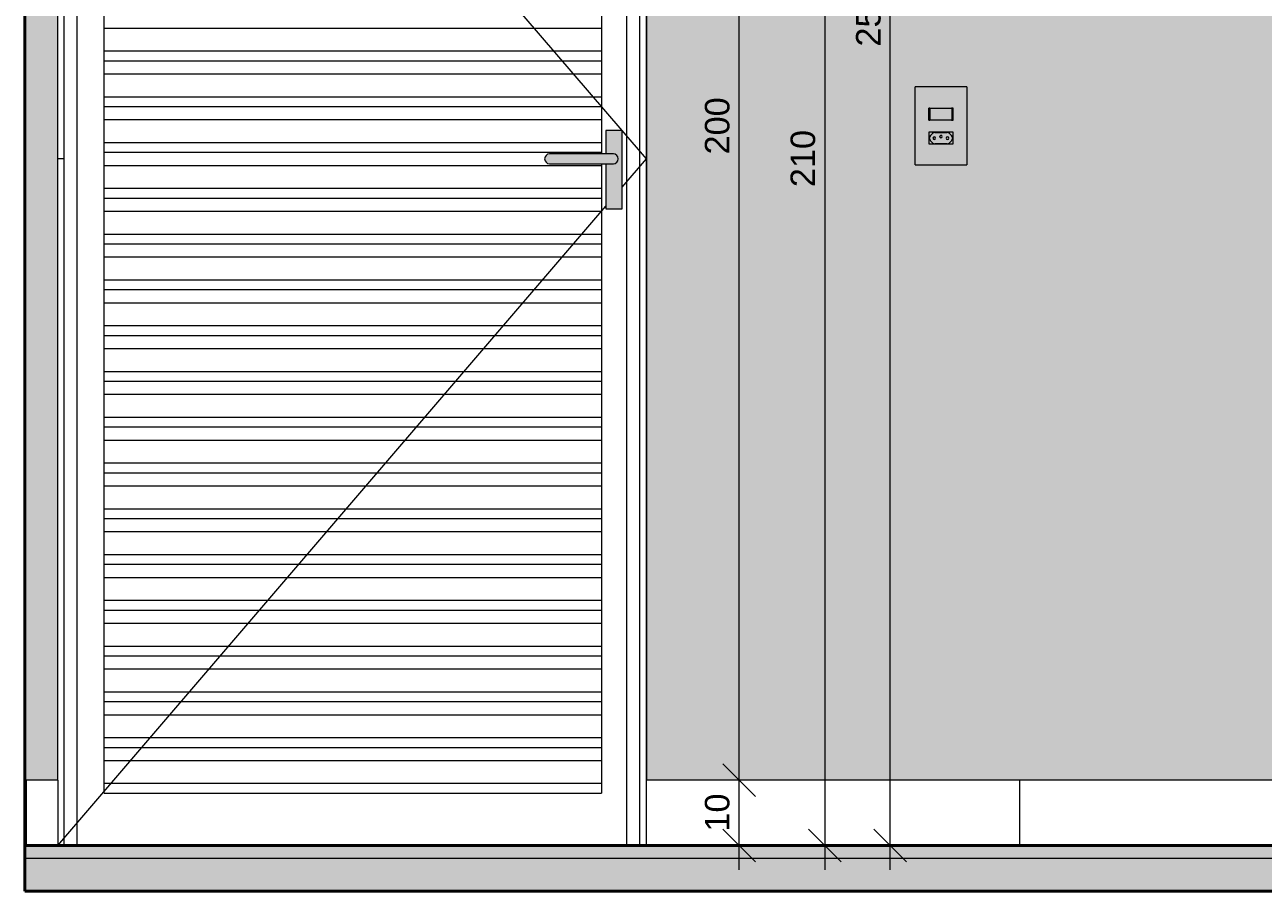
# Model space of a CAD drawing. Header units: metres. Extents: x 0.8 to 12.2, y -0.1 to 2.6.
# Tile 2 of 5: x 5.3 to 7.2, y -0.1 to 1.3. Entities that reach past the tile are written whole.
import ezdxf

# ---------------------------------------------------------------- set-up
doc = ezdxf.new("R2010")
doc.units = ezdxf.units.M
for name, color, linetype, lineweight in [('A-ANNO-DIMS', 7, 'Continuous', 9), ('A-ANNO-DIMS-25', 7, 'Continuous', 9), ('A-DETL', 7, 'Continuous', 5), ('A-DETL-GENF', 7, 'Continuous', 5), ('A-DOOR', 7, 'Continuous', 5), ('A-FLOR', 7, 'Continuous', 5), ('A-FLOR-MCUT', 7, 'Continuous', 5), ('A-FLOR-PATT', 7, 'Continuous', 50), ('A-GENM', 7, 'Continuous', 5), ('A-WALL', 7, 'Continuous', 5), ('A-WALL-PATT', 7, 'Continuous', 5), ('E-ELEC-FIXT', 7, 'Continuous', 5), ('E-LITE', 7, 'Continuous', 5), ('I-WALL', 7, 'Continuous', 5)]:
    doc.layers.add(name, color=color, linetype=linetype, lineweight=lineweight)
doc.styles.add('Arial', font='arial.ttf', dxfattribs={"height": 0.0375})
doc.dimstyles.new('Com_linha__ref__contínua__-_Cor_Vermelha_Arial_1_5mm_2', dxfattribs={"dimscale": 0.3048, "dimtxt": 0.03826, "dimasz": 0.164042, "dimexe": 0.123031, "dimexo": 0.123031, "dimgap": 0.012303, "dimtad": 1, "dimdec": 1, "dimlfac": 100, "dimrnd": 0.1, "dimdsep": 46, "dimtxsty": 'Arial', "dimblk1": 'OBLIQUE', "dimblk2": 'OBLIQUE', "dimsah": 1, "dimcen": 0.09, "dimdle": 0.123031, "dimazin": 0, "dimtfac": 1, "dimtdec": 4, "dimtix": 1, "dimtmove": 0, "dimatfit": 3, "dimfxl": 1, "dimtvp": 1, "dimtolj": 1, "dimtzin": 0, "dimarcsym": 2})

# ---------------------------------------------------------------- blocks, each defined once
blk = doc.blocks.new('PORTA DE GIRO L_2886459-6d0')
at = {"layer": 'A-DOOR'}
for p, q in [((-14.4023, 1.0934), (-15.265, 2.1)), ((-15.265, 0.1), (-15.265, 2.09)), ((-15.255, 2.09), (-15.265, 2.09)), ((-15.265, 2.085), (-15.265, 2.09)), ((-15.265, 2.09), (-14.365, 2.09)), ((-15.265, 2.085), (-14.365, 2.085)), ((-15.255, 0), (-15.255, 2.09)), ((-15.235, 0), (-15.235, 2.085)), ((-14.395, 0), (-14.395, 2.085)), ((-14.375, 0), (-14.375, 2.09)), ((-14.365, 2.09), (-14.375, 2.09)), ((-14.365, 0.1), (-14.365, 2.09)), ((-14.365, 2.09), (-14.365, 2.085)), ((-15.235, 2.08), (-14.375, 2.08)), ((-15.1939, 2.055), (-15.1939, 2.0551)), ((-15.1939, 2.0551), (-14.4339, 2.0551)), ((-15.1939, 2.04), (-15.1939, 2.055)), ((-14.4339, 2.055), (-15.1939, 2.055)), ((-14.4339, 2.0551), (-14.4339, 2.055)), ((-14.4339, 2.055), (-14.4339, 2.04)), ((-15.1939, 2.02), (-15.1939, 2.04)), ((-15.1939, 2.04), (-14.4339, 2.04)), ((-14.4339, 2.04), (-14.4339, 2.02)), ((-15.1939, 1.985), (-15.1939, 2.02)), ((-15.1939, 2.02), (-14.4339, 2.02)), ((-14.4339, 2.02), (-14.4339, 1.985)), ((-15.1939, 1.97), (-15.1939, 1.985)), ((-15.1939, 1.985), (-14.4339, 1.985)), ((-15.1939, 1.95), (-15.1939, 1.97)), ((-15.1939, 1.97), (-14.4339, 1.97)), ((-14.4339, 1.985), (-14.4339, 1.97)), ((-14.4339, 1.97), (-14.4339, 1.95)), ((-15.1939, 1.915), (-15.1939, 1.95)), ((-15.1939, 1.95), (-14.4339, 1.95)), ((-14.4339, 1.95), (-14.4339, 1.915)), ((-15.1939, 1.9), (-15.1939, 1.915)), ((-15.1939, 1.915), (-14.4339, 1.915)), ((-14.4339, 1.915), (-14.4339, 1.9)), ((-15.1939, 1.88), (-15.1939, 1.9)), ((-15.1939, 1.9), (-14.4339, 1.9)), ((-14.4339, 1.9), (-14.4339, 1.88)), ((-15.1939, 1.845), (-15.1939, 1.88)), ((-15.1939, 1.88), (-14.4339, 1.88)), ((-14.4339, 1.88), (-14.4339, 1.845)), ((-15.1939, 1.83), (-15.1939, 1.845)), ((-15.1939, 1.845), (-14.4339, 1.845)), ((-14.4339, 1.845), (-14.4339, 1.83)), ((-15.1939, 1.81), (-15.1939, 1.83)), ((-15.1939, 1.83), (-14.4339, 1.83)), ((-14.4339, 1.83), (-14.4339, 1.81)), ((-15.1939, 1.775), (-15.1939, 1.81)), ((-15.1939, 1.81), (-14.4339, 1.81)), ((-14.4339, 1.81), (-14.4339, 1.775)), ((-15.1939, 1.76), (-15.1939, 1.775)), ((-15.1939, 1.775), (-14.4339, 1.775)), ((-14.4339, 1.775), (-14.4339, 1.76)), ((-15.1939, 1.74), (-15.1939, 1.76)), ((-15.1939, 1.76), (-14.4339, 1.76)), ((-14.4339, 1.76), (-14.4339, 1.74)), ((-15.1939, 1.705), (-15.1939, 1.74)), ((-15.1939, 1.74), (-14.4339, 1.74)), ((-14.4339, 1.74), (-14.4339, 1.705)), ((-15.1939, 1.69), (-15.1939, 1.705)), ((-15.1939, 1.705), (-14.4339, 1.705)), ((-14.4339, 1.705), (-14.4339, 1.69)), ((-15.1939, 1.67), (-15.1939, 1.69)), ((-15.1939, 1.69), (-14.4339, 1.69)), ((-14.4339, 1.69), (-14.4339, 1.67)), ((-15.1939, 1.635), (-15.1939, 1.67)), ((-15.1939, 1.67), (-14.4339, 1.67)), ((-14.4339, 1.67), (-14.4339, 1.635)), ((-15.1939, 1.62), (-15.1939, 1.635)), ((-15.1939, 1.635), (-14.4339, 1.635)), ((-14.4339, 1.635), (-14.4339, 1.62)), ((-15.1939, 1.6), (-15.1939, 1.62)), ((-15.1939, 1.62), (-14.4339, 1.62)), ((-14.4339, 1.62), (-14.4339, 1.6)), ((-15.1939, 1.565), (-15.1939, 1.6)), ((-15.1939, 1.6), (-14.4339, 1.6)), ((-14.4339, 1.6), (-14.4339, 1.565)), ((-15.1939, 1.55), (-15.1939, 1.565)), ((-15.1939, 1.565), (-14.4339, 1.565)), ((-14.4339, 1.565), (-14.4339, 1.55)), ((-15.1939, 1.53), (-15.1939, 1.55)), ((-15.1939, 1.55), (-14.4339, 1.55)), ((-14.4339, 1.55), (-14.4339, 1.53)), ((-15.1939, 1.495), (-15.1939, 1.53)), ((-15.1939, 1.53), (-14.4339, 1.53)), ((-14.4339, 1.53), (-14.4339, 1.495)), ((-15.1939, 1.48), (-15.1939, 1.495)), ((-15.1939, 1.495), (-14.4339, 1.495)), ((-15.1939, 1.46), (-15.1939, 1.48)), ((-15.1939, 1.48), (-14.4339, 1.48)), ((-14.4339, 1.495), (-14.4339, 1.48)), ((-14.4339, 1.48), (-14.4339, 1.46)), ((-15.1939, 1.425), (-15.1939, 1.46)), ((-15.1939, 1.46), (-14.4339, 1.46)), ((-14.4339, 1.46), (-14.4339, 1.425)), ((-15.1939, 1.41), (-15.1939, 1.425)), ((-15.1939, 1.425), (-14.4339, 1.425)), ((-14.4339, 1.425), (-14.4339, 1.41)), ((-15.1939, 1.39), (-15.1939, 1.41)), ((-15.1939, 1.41), (-14.4339, 1.41)), ((-14.4339, 1.41), (-14.4339, 1.39)), ((-15.1939, 1.355), (-15.1939, 1.39)), ((-15.1939, 1.39), (-14.4339, 1.39)), ((-14.4339, 1.39), (-14.4339, 1.355)), ((-15.1939, 1.34), (-15.1939, 1.355)), ((-15.1939, 1.355), (-14.4339, 1.355)), ((-14.4339, 1.355), (-14.4339, 1.34)), ((-15.1939, 1.32), (-15.1939, 1.34)), ((-15.1939, 1.34), (-14.4339, 1.34)), ((-14.4339, 1.34), (-14.4339, 1.32)), ((-15.1939, 1.285), (-15.1939, 1.32)), ((-15.1939, 1.32), (-14.4339, 1.32)), ((-14.4339, 1.32), (-14.4339, 1.285)), ((-15.1939, 1.27), (-15.1939, 1.285)), ((-15.1939, 1.285), (-14.4339, 1.285)), ((-15.1939, 1.25), (-15.1939, 1.27)), ((-15.1939, 1.27), (-14.4339, 1.27)), ((-14.4339, 1.285), (-14.4339, 1.27)), ((-14.4339, 1.27), (-14.4339, 1.25)), ((-15.1939, 1.215), (-15.1939, 1.25)), ((-15.1939, 1.25), (-14.4339, 1.25)), ((-14.4339, 1.25), (-14.4339, 1.215)), ((-15.1939, 1.2), (-15.1939, 1.215)), ((-15.1939, 1.215), (-14.4339, 1.215)), ((-14.4339, 1.215), (-14.4339, 1.2)), ((-15.1939, 1.18), (-15.1939, 1.2)), ((-15.1939, 1.2), (-14.4339, 1.2)), ((-14.4339, 1.2), (-14.4339, 1.18)), ((-15.1939, 1.145), (-15.1939, 1.18)), ((-15.1939, 1.18), (-14.4339, 1.18)), ((-14.4339, 1.18), (-14.4339, 1.145)), ((-15.1939, 1.13), (-15.1939, 1.145)), ((-15.1939, 1.145), (-14.4339, 1.145)), ((-14.4339, 1.145), (-14.4339, 1.13)), ((-15.1939, 1.11), (-15.1939, 1.13)), ((-15.1939, 1.13), (-14.4339, 1.13)), ((-14.4339, 1.13), (-14.4339, 1.11)), ((-15.1939, 1.075), (-15.1939, 1.11)), ((-15.1939, 1.11), (-14.4339, 1.11)), ((-14.4339, 1.11), (-14.4339, 1.075)), ((-14.365, 1.05), (-14.402, 1.0931)), ((-15.1939, 1.06), (-15.1939, 1.075)), ((-15.1939, 1.075), (-14.4339, 1.075)), ((-14.4339, 1.075), (-14.4339, 1.06)), ((-15.255, 1.05), (-15.265, 1.05)), ((-15.1939, 1.04), (-15.1939, 1.06)), ((-15.1939, 1.06), (-14.4339, 1.06)), ((-14.4339, 1.06), (-14.4339, 1.0575)), ((-14.4339, 1.0425), (-14.4339, 1.04)), ((-14.402, 1.0069), (-14.365, 1.05)), ((-15.1939, 1.005), (-15.1939, 1.04)), ((-15.1939, 1.04), (-14.4339, 1.04)), ((-14.4339, 1.04), (-14.4339, 1.005)), ((-15.1939, 0.99), (-15.1939, 1.005)), ((-15.1939, 1.005), (-14.4339, 1.005)), ((-14.4339, 1.005), (-14.4339, 0.99)), ((-15.1939, 0.97), (-15.1939, 0.99)), ((-15.1939, 0.99), (-14.4339, 0.99)), ((-14.4339, 0.99), (-14.4339, 0.97)), ((-15.265, 0), (-14.427, 0.9777)), ((-15.1939, 0.935), (-15.1939, 0.97)), ((-15.1939, 0.97), (-14.4339, 0.97)), ((-14.4339, 0.97), (-14.4339, 0.935)), ((-15.1939, 0.92), (-15.1939, 0.935)), ((-15.1939, 0.935), (-14.4339, 0.935)), ((-14.4339, 0.935), (-14.4339, 0.92)), ((-15.1939, 0.9), (-15.1939, 0.92)), ((-15.1939, 0.92), (-14.4339, 0.92)), ((-14.4339, 0.92), (-14.4339, 0.9)), ((-15.1939, 0.865), (-15.1939, 0.9)), ((-15.1939, 0.9), (-14.4339, 0.9)), ((-14.4339, 0.9), (-14.4339, 0.865)), ((-15.1939, 0.85), (-15.1939, 0.865)), ((-15.1939, 0.865), (-14.4339, 0.865)), ((-14.4339, 0.865), (-14.4339, 0.85)), ((-15.1939, 0.83), (-15.1939, 0.85)), ((-15.1939, 0.85), (-14.4339, 0.85)), ((-14.4339, 0.85), (-14.4339, 0.83)), ((-15.1939, 0.795), (-15.1939, 0.83)), ((-15.1939, 0.83), (-14.4339, 0.83)), ((-14.4339, 0.83), (-14.4339, 0.795)), ((-15.1939, 0.78), (-15.1939, 0.795)), ((-15.1939, 0.795), (-14.4339, 0.795)), ((-15.1939, 0.76), (-15.1939, 0.78)), ((-15.1939, 0.78), (-14.4339, 0.78)), ((-14.4339, 0.795), (-14.4339, 0.78)), ((-14.4339, 0.78), (-14.4339, 0.76)), ((-15.1939, 0.725), (-15.1939, 0.76)), ((-15.1939, 0.76), (-14.4339, 0.76)), ((-14.4339, 0.76), (-14.4339, 0.725)), ((-15.1939, 0.71), (-15.1939, 0.725)), ((-15.1939, 0.725), (-14.4339, 0.725)), ((-14.4339, 0.725), (-14.4339, 0.71)), ((-15.1939, 0.69), (-15.1939, 0.71)), ((-15.1939, 0.71), (-14.4339, 0.71)), ((-14.4339, 0.71), (-14.4339, 0.69)), ((-15.1939, 0.655), (-15.1939, 0.69)), ((-15.1939, 0.69), (-14.4339, 0.69)), ((-14.4339, 0.69), (-14.4339, 0.655)), ((-15.1939, 0.64), (-15.1939, 0.655)), ((-15.1939, 0.655), (-14.4339, 0.655)), ((-14.4339, 0.655), (-14.4339, 0.64)), ((-15.1939, 0.62), (-15.1939, 0.64)), ((-15.1939, 0.64), (-14.4339, 0.64)), ((-14.4339, 0.64), (-14.4339, 0.62)), ((-15.1939, 0.585), (-15.1939, 0.62)), ((-15.1939, 0.62), (-14.4339, 0.62)), ((-14.4339, 0.62), (-14.4339, 0.585)), ((-15.1939, 0.57), (-15.1939, 0.585)), ((-15.1939, 0.585), (-14.4339, 0.585)), ((-15.1939, 0.55), (-15.1939, 0.57)), ((-15.1939, 0.57), (-14.4339, 0.57)), ((-14.4339, 0.585), (-14.4339, 0.57)), ((-14.4339, 0.57), (-14.4339, 0.55)), ((-15.1939, 0.515), (-15.1939, 0.55)), ((-15.1939, 0.55), (-14.4339, 0.55)), ((-14.4339, 0.55), (-14.4339, 0.515)), ((-15.1939, 0.5), (-15.1939, 0.515)), ((-15.1939, 0.515), (-14.4339, 0.515)), ((-14.4339, 0.515), (-14.4339, 0.5)), ((-15.1939, 0.48), (-15.1939, 0.5)), ((-15.1939, 0.5), (-14.4339, 0.5)), ((-14.4339, 0.5), (-14.4339, 0.48)), ((-15.1939, 0.445), (-15.1939, 0.48)), ((-15.1939, 0.48), (-14.4339, 0.48)), ((-14.4339, 0.48), (-14.4339, 0.445)), ((-15.1939, 0.43), (-15.1939, 0.445)), ((-15.1939, 0.445), (-14.4339, 0.445)), ((-14.4339, 0.445), (-14.4339, 0.43)), ((-15.1939, 0.41), (-15.1939, 0.43)), ((-15.1939, 0.43), (-14.4339, 0.43)), ((-14.4339, 0.43), (-14.4339, 0.41)), ((-15.1939, 0.375), (-15.1939, 0.41)), ((-15.1939, 0.41), (-14.4339, 0.41)), ((-14.4339, 0.41), (-14.4339, 0.375)), ((-15.1939, 0.36), (-15.1939, 0.375)), ((-15.1939, 0.375), (-14.4339, 0.375)), ((-15.1939, 0.34), (-15.1939, 0.36)), ((-15.1939, 0.36), (-14.4339, 0.36)), ((-14.4339, 0.375), (-14.4339, 0.36)), ((-14.4339, 0.36), (-14.4339, 0.34)), ((-15.1939, 0.305), (-15.1939, 0.34)), ((-15.1939, 0.34), (-14.4339, 0.34)), ((-14.4339, 0.34), (-14.4339, 0.305)), ((-15.1939, 0.29), (-15.1939, 0.305)), ((-15.1939, 0.305), (-14.4339, 0.305)), ((-14.4339, 0.305), (-14.4339, 0.29)), ((-15.1939, 0.27), (-15.1939, 0.29)), ((-15.1939, 0.29), (-14.4339, 0.29)), ((-14.4339, 0.29), (-14.4339, 0.27)), ((-15.1939, 0.235), (-15.1939, 0.27)), ((-15.1939, 0.27), (-14.4339, 0.27)), ((-14.4339, 0.27), (-14.4339, 0.235)), ((-15.1939, 0.22), (-15.1939, 0.235)), ((-15.1939, 0.235), (-14.4339, 0.235)), ((-14.4339, 0.235), (-14.4339, 0.22)), ((-15.1939, 0.2), (-15.1939, 0.22)), ((-15.1939, 0.22), (-14.4339, 0.22)), ((-14.4339, 0.22), (-14.4339, 0.2)), ((-15.1939, 0.165), (-15.1939, 0.2)), ((-15.1939, 0.2), (-14.4339, 0.2)), ((-14.4339, 0.2), (-14.4339, 0.165)), ((-15.1939, 0.15), (-15.1939, 0.165)), ((-15.1939, 0.165), (-14.4339, 0.165)), ((-14.4339, 0.165), (-14.4339, 0.15)), ((-15.1939, 0.13), (-15.1939, 0.15)), ((-15.1939, 0.15), (-14.4339, 0.15)), ((-14.4339, 0.15), (-14.4339, 0.13)), ((-15.1939, 0.095), (-15.1939, 0.13)), ((-15.1939, 0.13), (-14.4339, 0.13)), ((-14.4339, 0.13), (-14.4339, 0.095)), ((-15.1939, 0.08), (-15.1939, 0.095)), ((-14.4339, 0.095), (-15.1939, 0.095)), ((-14.4339, 0.095), (-14.4339, 0.08)), ((-15.1939, 0.08), (-14.4339, 0.08))]:
    blk.add_line(p, q, dxfattribs=at)
blk = doc.blocks.new('1_e_1 Tomada_1 Interruptor_Conjunto 4x2 - b_1 Paralelo _ 1 Tomada 10A-2393321-6d')
at = {"layer": 'A-GENM', "true_color": 0xfbfbfb}
h = blk.add_hatch(color=7, dxfattribs=at)
h.paths.add_polyline_path([(-13.9545, 1.0406), (-13.8756, 1.0406), (-13.8758, 1.16), (-13.9545, 1.16), (-13.9545, 1.0479)])
h.paths.add_polyline_path([(-13.9311, 1.0727), (-13.9335, 1.0727), (-13.9335, 1.0907), (-13.8965, 1.0907), (-13.8965, 1.0727), (-13.928, 1.0727)])
h.paths.add_polyline_path([(-13.9217, 1.1093), (-13.9335, 1.1093), (-13.9333, 1.1273), (-13.8965, 1.1273), (-13.8968, 1.1093), (-13.915, 1.1093)])
at = {"layer": 'A-GENM'}
for p, q in [((-13.8756, 1.16), (-13.9545, 1.16)), ((-13.9545, 1.0406), (-13.9545, 1.16)), ((-13.8756, 1.16), (-13.8756, 1.0406)), ((-13.9335, 1.1093), (-13.9335, 1.1273)), ((-13.9545, 1.0406), (-13.8756, 1.0406))]:
    blk.add_line(p, q, dxfattribs=at)
blk = doc.blocks.new('x_Módulo de Tomada não listavel 4 - x_Módulo de Tomada não listavel 4-2391316-6d')
at = {"layer": 'E-ELEC-FIXT', "true_color": 0xfbfbfb}
h = blk.add_hatch(color=7, dxfattribs=at)
h.paths.add_polyline_path([(-13.9064, 1.0727), (-13.8965, 1.0727), (-13.8965, 1.0907), (-13.9335, 1.0907), (-13.9335, 1.0727), (-13.914, 1.0727)])
h.paths.add_polyline_path([(-13.916, 1.0732), (-13.9258, 1.0734), (-13.927, 1.0739), (-13.928, 1.0747), (-13.9319, 1.0789), (-13.9324, 1.08), (-13.9325, 1.0822), (-13.9324, 1.0834), (-13.9313, 1.0854), (-13.9308, 1.0859), (-13.927, 1.0895), (-13.9252, 1.0901), (-13.9245, 1.0902), (-13.9043, 1.09), (-13.9028, 1.0893), (-13.9017, 1.0883), (-13.8982, 1.0846), (-13.8976, 1.0827), (-13.8975, 1.0813), (-13.8977, 1.08), (-13.8982, 1.0788), (-13.899, 1.0777), (-13.9031, 1.0739), (-13.9049, 1.0733), (-13.9064, 1.0732), (-13.9156, 1.0732)])
h = blk.add_hatch(color=7, dxfattribs=at)
h.paths.add_polyline_path([(-13.9064, 1.0732), (-13.9043, 1.0734), (-13.9024, 1.0744), (-13.9021, 1.0747), (-13.8981, 1.0789), (-13.8977, 1.08), (-13.8976, 1.0827), (-13.8977, 1.0834), (-13.8982, 1.0846), (-13.899, 1.0857), (-13.9031, 1.0895), (-13.9049, 1.0901), (-13.9064, 1.0902), (-13.9258, 1.09), (-13.9273, 1.0893), (-13.928, 1.0887), (-13.9319, 1.0846), (-13.9324, 1.0831), (-13.9325, 1.0813), (-13.9324, 1.08), (-13.9315, 1.0783), (-13.9311, 1.0777), (-13.927, 1.0739), (-13.9252, 1.0733), (-13.9245, 1.0732), (-13.915, 1.0732)])
h.paths.add_polyline_path([(-13.9252, 1.0797), (-13.9262, 1.08), (-13.9269, 1.0807), (-13.9272, 1.0817), (-13.9269, 1.0827), (-13.9262, 1.0834), (-13.9252, 1.0837), (-13.9242, 1.0834), (-13.9234, 1.0826), (-13.9232, 1.0817), (-13.9234, 1.0807), (-13.9242, 1.08), (-13.9246, 1.0798)])
h.paths.add_polyline_path([(-13.9049, 1.0797), (-13.9059, 1.08), (-13.9066, 1.0807), (-13.9069, 1.082), (-13.9066, 1.0828), (-13.9059, 1.0834), (-13.9049, 1.0837), (-13.9039, 1.0834), (-13.9032, 1.0827), (-13.9029, 1.0817), (-13.9032, 1.0807), (-13.9039, 1.08), (-13.9044, 1.0798)])
h.paths.add_polyline_path([(-13.915, 1.082), (-13.916, 1.0822), (-13.9168, 1.0831), (-13.917, 1.084), (-13.9168, 1.085), (-13.916, 1.0857), (-13.915, 1.086), (-13.914, 1.0857), (-13.9133, 1.085), (-13.913, 1.084), (-13.9133, 1.083), (-13.914, 1.0822), (-13.9145, 1.082)])
at = {"layer": 'E-ELEC-FIXT'}
for p, q in [((-13.8965, 1.0907), (-13.9335, 1.0907)), ((-13.9335, 1.0907), (-13.9335, 1.0727)), ((-13.9325, 1.0813), (-13.9325, 1.0821)), ((-13.9311, 1.0857), (-13.928, 1.0887)), ((-13.9245, 1.0902), (-13.9056, 1.0902)), ((-13.9021, 1.0887), (-13.899, 1.0857)), ((-13.8975, 1.0821), (-13.8975, 1.0813)), ((-13.8965, 1.0727), (-13.8965, 1.0907)), ((-13.9335, 1.0727), (-13.8965, 1.0727)), ((-13.928, 1.0747), (-13.9311, 1.0777)), ((-13.9056, 1.0732), (-13.9245, 1.0732)), ((-13.899, 1.0777), (-13.9021, 1.0747))]:
    blk.add_line(p, q, dxfattribs=at)
for centre, radius, start, end in [((-13.9275, 1.0821), 0.005, 135, 180), ((-13.9275, 1.0813), 0.005, 180, 225), ((-13.9245, 1.0852), 0.005, 90, 135), ((-13.9252, 1.0817), 0.002, 0, 180), ((-13.9252, 1.0817), 0.002, 180, 0), ((-13.915, 1.084), 0.002, 0, 180), ((-13.915, 1.084), 0.002, 180, 0), ((-13.9049, 1.0817), 0.002, 0, 180), ((-13.9049, 1.0817), 0.002, 180, 0), ((-13.9056, 1.0852), 0.005, 45, 90), ((-13.9025, 1.0821), 0.005, 0, 45), ((-13.9025, 1.0813), 0.005, 315, 0), ((-13.9245, 1.0782), 0.005, 225, 270), ((-13.9056, 1.0782), 0.005, 270, 315)]:
    blk.add_arc(centre, radius, start, end, dxfattribs=at)
blk = doc.blocks.new('x_ Módulo de Tecla Interrupor não listavel 4 - x_ Módulo de Tecla Interrupor não listavel 4-2393327-6d')
at = {"layer": 'E-LITE', "true_color": 0xfbfbfb}
for points in [[(-13.9335, 1.1093), (-13.932, 1.1093), (-13.932, 1.1273), (-13.9335, 1.1273), (-13.9335, 1.11)], [(-13.9217, 1.1093), (-13.8989, 1.1093), (-13.8989, 1.1273), (-13.932, 1.1273), (-13.932, 1.1093)], [(-13.8965, 1.1093), (-13.8968, 1.1273), (-13.8989, 1.1273), (-13.8989, 1.1093), (-13.8966, 1.1093)]]:
    blk.add_hatch(color=7, dxfattribs=at).paths.add_polyline_path(points)
at = {"layer": 'E-LITE'}
for p, q in [((-13.9335, 1.1273), (-13.9335, 1.1093)), ((-13.932, 1.1273), (-13.9335, 1.1273)), ((-13.932, 1.1273), (-13.8989, 1.1273)), ((-13.932, 1.1273), (-13.932, 1.1093)), ((-13.8965, 1.1273), (-13.8989, 1.1273)), ((-13.8965, 1.1093), (-13.8965, 1.1273)), ((-13.9335, 1.1093), (-13.932, 1.1093)), ((-13.8989, 1.1093), (-13.932, 1.1093)), ((-13.8989, 1.1093), (-13.8965, 1.1093))]:
    blk.add_line(p, q, dxfattribs=at)
blk = doc.blocks.new('DIMBLOCK5-6d')
at = {"layer": 'A-ANNO-DIMS-25', "color": 242, "true_color": 0xbd2b2e, "transparency": 16777216}
for p, q in [((6.5545, 2.1), (6.5295, 2.125)), ((6.5545, 2.1375), (6.5545, -0.0375)), ((6.5545, 2.1), (6.3194, 2.1)), ((6.5545, 2.1), (6.5795, 2.075)), ((6.5545, 2.1), (6.592, 2.1)), ((6.5545, 0), (6.5295, 0.025)), ((6.5545, 0), (6.5524, 0)), ((6.5545, 0), (6.5795, -0.025)), ((6.5545, 0), (6.592, 0))]:
    blk.add_line(p, q, dxfattribs=at)
at = {"layer": 'A-ANNO-DIMS-25', "color": 0, "transparency": 16777216, "insert": (6.5021, 1.0067), "char_height": 0.0375, "width": 0.103831, "attachment_point": 1, "rotation": 90, "line_spacing_factor": 0.941778, "style": 'Arial'}
blk.add_mtext('210', dxfattribs=at)
blk = doc.blocks.new('_Oblique')
at = {"color": 0, "linetype": 'ByBlock', "lineweight": -2}
blk.add_line((-0.5, -0.5), (0.5, 0.5), dxfattribs=at)
blk = doc.blocks.new('DIMBLOCK6-6d')
at = {"layer": 'A-ANNO-DIMS-25', "color": 242, "true_color": 0xbd2b2e, "transparency": 16777216}
for p, q in [((6.4235, 0.1), (6.3985, 0.125)), ((6.4235, 0.1), (6.386, 0.1)), ((6.4235, -0.0375), (6.4235, 0.1)), ((6.4235, 0.1), (6.4485, 0.075)), ((6.4235, 0.1), (6.4256, 0.1)), ((6.4235, 0), (6.3985, 0.025)), ((6.4235, 0), (6.386, 0)), ((6.4235, 0), (6.4485, -0.025)), ((6.4235, 0), (6.4256, 0))]:
    blk.add_line(p, q, dxfattribs=at)
at = {"layer": 'A-ANNO-DIMS-25', "color": 0, "transparency": 16777216, "insert": (6.3711, 0.0212), "char_height": 0.0375, "width": 0.069221, "attachment_point": 1, "rotation": 90, "line_spacing_factor": 0.941778, "style": 'Arial'}
blk.add_mtext('10', dxfattribs=at)
blk = doc.blocks.new('DIMBLOCK7-6d')
at = {"layer": 'A-ANNO-DIMS-25', "color": 242, "true_color": 0xbd2b2e, "transparency": 16777216}
for p, q in [((6.4235, 2.1), (6.3985, 2.125)), ((6.4235, 0.1), (6.4235, 2.1375)), ((6.4235, 2.1), (6.3194, 2.1)), ((6.4235, 2.1), (6.4485, 2.075)), ((6.4235, 2.1), (6.461, 2.1)), ((6.4235, 0.1), (6.3985, 0.125)), ((6.4235, 0.1), (6.386, 0.1)), ((6.4235, 0.1), (6.4485, 0.075)), ((6.4235, 0.1), (6.4256, 0.1))]:
    blk.add_line(p, q, dxfattribs=at)
at = {"layer": 'A-ANNO-DIMS-25', "color": 0, "transparency": 16777216, "insert": (6.3711, 1.0567), "char_height": 0.0375, "width": 0.103831, "attachment_point": 1, "rotation": 90, "line_spacing_factor": 0.941778, "style": 'Arial'}
blk.add_mtext('200', dxfattribs=at)
blk = doc.blocks.new('DIMBLOCK8-6d')
at = {"layer": 'A-ANNO-DIMS-25', "color": 242, "true_color": 0xbd2b2e, "transparency": 16777216}
for p, q in [((6.6545, -0.0375), (6.6545, 2.5675)), ((6.6545, 2.53), (6.6295, 2.555)), ((6.6545, 2.53), (6.617, 2.53)), ((6.6545, 2.53), (6.6795, 2.505)), ((6.6545, 2.53), (6.6567, 2.53)), ((6.6545, 0), (6.6295, 0.025)), ((6.6545, 0), (6.617, 0)), ((6.6545, 0), (6.6795, -0.025)), ((6.6545, 0), (6.6567, 0))]:
    blk.add_line(p, q, dxfattribs=at)
at = {"layer": 'A-ANNO-DIMS-25', "color": 0, "transparency": 16777216, "insert": (6.6021, 1.2217), "char_height": 0.0375, "width": 0.103831, "attachment_point": 1, "rotation": 90, "line_spacing_factor": 0.941778, "style": 'Arial'}
blk.add_mtext('253', dxfattribs=at)

msp = doc.modelspace()

# ---------------------------------------------------------------- hatches: boundary and pattern name
at = {"layer": 'A-DETL-GENF', "true_color": 0xffffff}
for points in [[(6.2199, 0.9734), (6.2449, 0.9734), (6.2449, 1.0934), (6.2199, 1.0934), (6.2199, 1.0575), (6.2331, 1.0572), (6.2349, 1.0565), (6.2365, 1.0553), (6.2377, 1.0537), (6.2384, 1.0519), (6.2387, 1.05), (6.2384, 1.0481), (6.2377, 1.0462), (6.2365, 1.0447), (6.2349, 1.0435), (6.2331, 1.0428), (6.2312, 1.0425), (6.2199, 1.0425), (6.2199, 0.99)], [(6.2312, 1.0425), (6.2331, 1.0428), (6.2349, 1.0435), (6.2365, 1.0447), (6.2377, 1.0462), (6.2384, 1.0481), (6.2387, 1.05), (6.2384, 1.0519), (6.2377, 1.0537), (6.2365, 1.0553), (6.2349, 1.0565), (6.2331, 1.0572), (6.2312, 1.0575), (6.1318, 1.0572), (6.1299, 1.0565), (6.1284, 1.0553), (6.1272, 1.0537), (6.1265, 1.0519), (6.1262, 1.05), (6.1265, 1.0481), (6.1272, 1.0462), (6.1284, 1.0447), (6.1299, 1.0435), (6.1318, 1.0428), (6.1337, 1.0425), (6.2199, 1.0425)]]:
    msp.add_hatch(color=7, dxfattribs=at).paths.add_polyline_path(points)
at = {"layer": 'A-FLOR', "true_color": 0xbbc5c4}
msp.add_hatch(color=9, dxfattribs=at).paths.add_polyline_path([(9.2469, -0.02), (9.2519, -0.02), (9.2519, 0), (5.3319, 0), (5.3319, -0.02), (7.2918, -0.02)])
at = {"layer": 'A-FLOR-PATT', "lineweight": 5, "true_color": 0x787878}
h = msp.add_hatch(dxfattribs=at)
h.set_pattern_fill('FP_1', color=8, style=0, pattern_type=2)
h.set_pattern_definition([(50, (20.64694, 0), (0.1821895, -0.015938), [0.01905, -0.20955]), (355, (20.64694, 0), (-0.0352423, 0.1910586), [0.01524, -0.16764]), (100.451, (20.66212, -0.00133), (0.146942, 0.1751196), [0.01619, -0.17809]), (46.184, (20.64694, 0.0508), (0.2710768, -0.0420454), [0.02857, -0.31432]), (96.636, (20.66953, 0.0473), (0.237407, 0.2474328), [0.02429, -0.26714]), (351.184, (20.64694, 0.0508), (0.237406, 0.247428), [0.02286, -0.25146]), (21, (20.67234, 0.0381), (0.1516197, -0.1022669), [0.01905, -0.20955]), (326, (20.67234, 0.0381), (0.0618035, 0.1841894), [0.01524, -0.16764]), (71.451, (20.68497, 0.02958), (0.213418, 0.0819242), [0.01619, -0.17809]), (37.5, (20.64694, 0), (0.00308637, 0.08455105), [0.00838, -0.15723, 0.00838, -0.1618, -0.16827]), (37.5, (20.64694, 0), (0.00308637, 0.08455105), [-0.33579, 0.00838, -0.15989]), (7.5, (20.64694, 0), (0.06681573, 0.10017824), [0.00838, -0.08865, 0.00838, -0.15342, -0.06413]), (7.5, (20.64694, 0), (0.06681573, 0.10017824), [-0.25883, 0.00838, -0.05575]), (327.5, (20.5903, 0), (0.13558658, -0.0057276), [0.00838, -0.05512, 0.00838, -0.18974, -0.26289]), (327.5, (20.5903, 0), (0.13558658, -0.0057276), [-0.26162, 0.00838, -0.25451]), (317.5, (20.5649, 0), (0.1481253, 0.0254287), [0.00838, -0.07417, 0.00838, -0.12319, -0.18669]), (317.5, (20.5649, 0), (0.1481253, 0.0254287), [-0.21412, 0.00838, -0.17831])])
h.paths.add_polyline_path([(6.5319, -0.07), (9.2519, -0.07), (9.2519, -0.02), (5.3319, -0.02), (5.3319, -0.07), (6.3117, -0.07)])
at = {"layer": 'A-WALL', "true_color": 0xf4f4f4}
msp.add_hatch(color=7, dxfattribs=at).paths.add_polyline_path([(5.3319, 0), (5.3339, 0), (5.3339, 0.1), (5.3319, 0.1)])
at = {"layer": 'A-WALL-PATT', "true_color": 0x787878}
h = msp.add_hatch(dxfattribs=at)
h.set_pattern_fill('FP_4', color=8, style=0, pattern_type=2)
h.set_pattern_definition([(0, (5.38194, 0), (0, 0.6), []), (90, (5.38194, 0), (-0.6, 4e-17), [])])
h.paths.add_polyline_path([(5.3819, 0), (5.3819, 0.1), (5.3339, 0.1), (5.3339, 0)])
h = msp.add_hatch(dxfattribs=at)
h.set_pattern_fill('FP_5', color=8, style=0, pattern_type=2)
h.set_pattern_definition([(0, (9.25194, 0), (0, 0.6), []), (90, (9.25194, 0), (-0.6, 4e-17), [])])
h.paths.add_polyline_path([(7.2918, 0), (9.2499, 0), (9.2499, 0.1), (6.2819, 0.1), (6.2819, 0), (6.6224, 0)])
at = {"layer": 'I-WALL', "true_color": 0xf4eccd}
for points in [[(5.3319, -0.07), (5.3319, 2.53), (5.3316, 2.5298), (5.3316, -0.07)], [(5.3819, 0.1), (5.3819, 2.1), (6.2819, 2.1), (6.2819, 0.1), (6.5319, 0.1), (6.5319, 1.78), (6.4519, 1.78), (6.4519, 2.53), (5.3319, 2.5298), (5.3319, 0.1), (5.3358, 0.1)]]:
    msp.add_hatch(color=254, dxfattribs=at).paths.add_polyline_path(points)
h = msp.add_hatch(color=254, dxfattribs=at)
h.paths.add_polyline_path([(7.0749, 0.1), (9.2469, 0.1), (9.2469, 0.58), (9.2519, 0.58), (9.2519, 1.78), (6.5319, 1.78), (6.5319, 0.1)])
h.paths.add_polyline_path([(6.6924, 1.0406), (6.6924, 1.16), (6.7714, 1.16), (6.7714, 1.0406), (6.7099, 1.0406)])
h.paths.add_polyline_path([(6.7218, 1.0797), (6.7228, 1.08), (6.7235, 1.0807), (6.7238, 1.0817), (6.7235, 1.0827), (6.7228, 1.0834), (6.7218, 1.0837), (6.7208, 1.0834), (6.72, 1.0827), (6.7198, 1.0817), (6.72, 1.0807), (6.7208, 1.08), (6.7213, 1.0798)])
h.paths.add_polyline_path([(6.742, 1.0797), (6.743, 1.08), (6.7438, 1.0807), (6.744, 1.0817), (6.7438, 1.0827), (6.743, 1.0834), (6.742, 1.0837), (6.741, 1.0834), (6.7402, 1.0826), (6.74, 1.0817), (6.7403, 1.0807), (6.741, 1.08), (6.7415, 1.0798)])
h.paths.add_polyline_path([(6.7319, 1.082), (6.7329, 1.0822), (6.7337, 1.0831), (6.7339, 1.084), (6.7336, 1.085), (6.7329, 1.0857), (6.7319, 1.086), (6.7309, 1.0857), (6.7302, 1.085), (6.7299, 1.084), (6.7302, 1.083), (6.7309, 1.0822), (6.7314, 1.082)])

# ---------------------------------------------------------------- linework, layer by layer
at = {"layer": 'A-DETL'}
for p, q in [((6.2199, 1.0934), (6.2199, 1.0575)), ((6.2449, 1.0934), (6.2199, 1.0934)), ((6.2449, 0.9734), (6.2449, 1.0934)), ((6.2312, 1.0575), (6.1337, 1.0575)), ((6.1337, 1.0425), (6.2312, 1.0425)), ((6.2199, 1.0425), (6.2199, 0.9734)), ((6.2199, 0.9734), (6.2449, 0.9734))]:
    msp.add_line(p, q, dxfattribs=at)
for centre, start, end in [((6.1337, 1.05), 90, 270), ((6.2312, 1.05), 270, 90)]:
    msp.add_arc(centre, 0.0075, start, end, dxfattribs=at)
at = {"layer": 'A-FLOR', "lineweight": 50}
for p, q in [((9.2519, 0), (5.3319, 0)), ((5.3319, 0), (5.3319, -0.07)), ((9.252, -0.07), (5.3319, -0.07))]:
    msp.add_line(p, q, dxfattribs=at)
at = {"layer": 'A-FLOR-MCUT'}
msp.add_line((9.2519, -0.02), (5.3319, -0.02), dxfattribs=at)
at = {"layer": 'A-WALL', "lineweight": 25}
for p, q in [((5.3339, 0.1), (5.3319, 0.1)), ((5.3339, 0), (5.3339, 0.1))]:
    msp.add_line(p, q, dxfattribs=at)
at = {"layer": 'A-WALL'}
for p, q in [((5.3819, 0.1), (5.3339, 0.1)), ((5.3819, 0.1), (5.3819, 0)), ((6.2819, 0), (6.2819, 0.1)), ((9.2499, 0.1), (6.2819, 0.1))]:
    msp.add_line(p, q, dxfattribs=at)
at = {"layer": 'I-WALL', "lineweight": 50}
for p, q in [((5.3319, 0), (5.3319, 2.53)), ((5.3316, -0.07), (5.3319, -0.07))]:
    msp.add_line(p, q, dxfattribs=at)
at = {"layer": 'I-WALL'}
for p, q in [((5.3819, 0.1), (5.3819, 2.1)), ((6.2819, 2.1), (6.2819, 0.1))]:
    msp.add_line(p, q, dxfattribs=at)

# ---------------------------------------------------------------- block references
at = {"layer": 'A-DOOR'}
msp.add_blockref('PORTA DE GIRO L_2886459-6d0', (20.6469, 0), dxfattribs=at)
at = {"layer": 'E-ELEC-FIXT'}
for name in ['1_e_1 Tomada_1 Interruptor_Conjunto 4x2 - b_1 Paralelo _ 1 Tomada 10A-2393321-6d', 'x_Módulo de Tomada não listavel 4 - x_Módulo de Tomada não listavel 4-2391316-6d']:
    msp.add_blockref(name, (20.6469, 0), dxfattribs=at)
at = {"layer": 'E-LITE'}
msp.add_blockref('x_ Módulo de Tecla Interrupor não listavel 4 - x_ Módulo de Tecla Interrupor não listavel 4-2393327-6d', (20.6469, 0), dxfattribs=at)

# ---------------------------------------------------------------- dimensions: what is measured, and where the dimension line sits
at = {"layer": 'A-ANNO-DIMS', "color": 242, "true_color": 0xbd2b2e}
for base, p1, p2, override, picture, middle in [((6.6545, 2.53), (6.6192, 0), (6.6192, 2.53), {"dimpost": '<>', "dimfxl": 2.53}, 'DIMBLOCK8-6d', (6.6316, 1.265)), ((6.5545, 0), (6.2819, 2.1), (6.5899, 0), {"dimpost": '<>', "dimfxl": 2.122462}, 'DIMBLOCK5-6d', (6.5316, 1.05)), ((6.4235, 2.1), (6.3881, 0.1), (6.2819, 2.1), {"dimpost": '<>', "dimfxl": 2.00282}, 'DIMBLOCK7-6d', (6.4006, 1.1)), ((6.4235, 0.1), (6.3881, 0), (6.3881, 0.1), {"dimpost": '<>', "dimfxl": 0.1}, 'DIMBLOCK6-6d', (6.4006, 0.05))]:
    dim = msp.add_linear_dim(base=base, p1=p1, p2=p2, angle=90, dimstyle='Com_linha__ref__contínua__-_Cor_Vermelha_Arial_1_5mm_2', override=override, dxfattribs=at)
    dim.commit()
    dim.dimension.update_dxf_attribs({"geometry": picture, "text_midpoint": middle})

doc.saveas('drawing.dxf')
